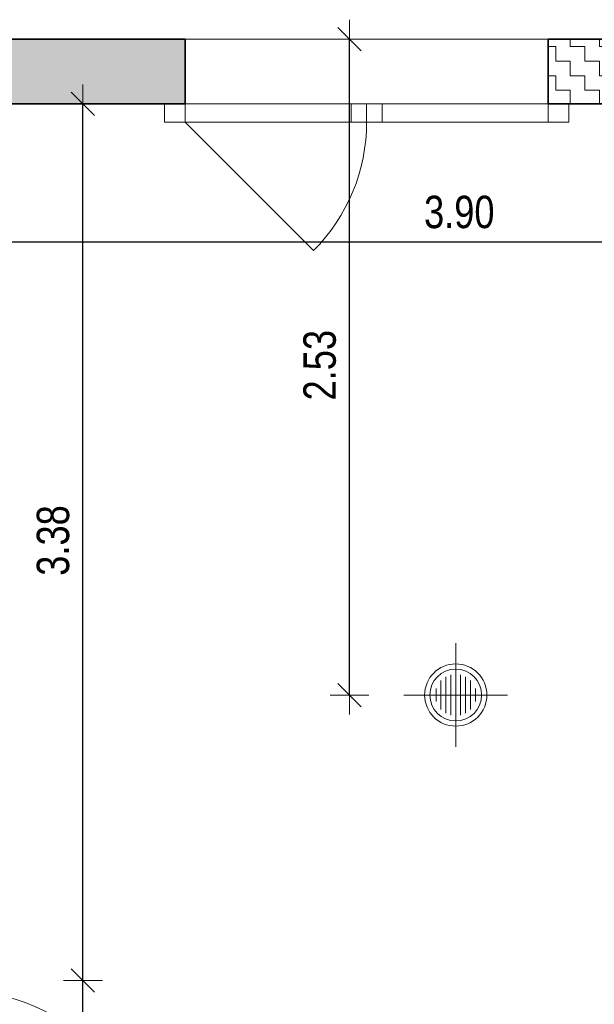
# Model space of a CAD drawing. Header units: metres. Extents: x -75 to 65, y -68 to 92.
# Tile 25 of 32: x 15.31 to 17.53, y 7.33 to 11.13. Entities that reach past the tile are written whole.
import ezdxf

# ---------------------------------------------------------------- set-up
doc = ezdxf.new("R2010")
doc.units = ezdxf.units.M
doc.header["$PDMODE"] = 65
doc.linetypes.add('AUSGEZOGEN', pattern=[0])
doc.linetypes.add('STRICHLINIE_S4', pattern=[0.275, 0.175, -0.05, 0, -0.05])
for name, color, linetype in [('XR$1$010 Aussenwände', 7, 'AUSGEZOGEN'), ('XR$1$010 Aussenwände Bauteilschraffuren', 7, 'AUSGEZOGEN'), ('XR$1$010 Fenster', 7, 'AUSGEZOGEN'), ('XR$1$010 Türen', 7, 'AUSGEZOGEN'), ('XR$1$035 Decken', 7, 'AUSGEZOGEN'), ('XR$1$060 Möbel Einbau', 7, 'AUSGEZOGEN'), ('XR$1$080 Raumdefinitionen Kontur', 7, 'AUSGEZOGEN')]:
    doc.layers.add(name, color=color, linetype=linetype)
doc.layers.add('XR$2$STANDARD_1', color=7, linetype='AUSGEZOGEN', lineweight=25)
doc.styles.add('ARIAL', font='ARIAL.TTF')
doc.dimstyles.new('DIMSTYLE_3', dxfattribs={"dimtxt": 0.125, "dimasz": 0.15, "dimexe": 0, "dimexo": 0, "dimgap": 0.0625, "dimtad": 2, "dimrnd": 0.005, "dimzin": 4, "dimdsep": 46, "dimtxsty": 'ARIAL', "dimblk1": 'ALL_ML_STRICH', "dimblk2": 'ALL_ML_STRICH', "dimsah": 1, "dimcen": 0, "dimclrd": 7, "dimclre": 7, "dimclrt": 7, "dimadec": 0, "dimazin": 0, "dimtfac": 1, "dimtdec": 0, "dimtix": 1, "dimtmove": 2, "dimatfit": 3, "dimfxl": 0, "dimtzin": 0, "dimlwd": 0, "dimlwe": 18, "dimarcsym": 0})
doc.dimstyles.new('DIMSTYLE_6', dxfattribs={"dimtxt": 0.125, "dimasz": 0.15, "dimexe": 0, "dimexo": 0, "dimgap": 0.0625, "dimtad": 2, "dimdec": 1, "dimlfac": 100, "dimrnd": 0.5, "dimzin": 4, "dimdsep": 46, "dimtxsty": 'ARIAL', "dimblk1": 'ALL_ML_STRICH', "dimblk2": 'ALL_ML_STRICH', "dimsah": 1, "dimcen": 0, "dimclrd": 7, "dimclre": 7, "dimclrt": 7, "dimadec": 0, "dimazin": 0, "dimtfac": 1, "dimtdec": 0, "dimtix": 1, "dimtmove": 2, "dimatfit": 3, "dimfxl": 0, "dimtzin": 0, "dimlwd": 0, "dimlwe": 18, "dimarcsym": 0})
doc.dimstyles.new('DIMSTYLE_7', dxfattribs={"dimtxt": 0.125, "dimasz": 0.15, "dimexe": 0, "dimexo": 0, "dimgap": 0.0625, "dimtad": 2, "dimdec": 1, "dimlfac": 100, "dimrnd": 0.5, "dimzin": 4, "dimdsep": 46, "dimtxsty": 'ARIAL', "dimblk1": 'ALL_ML_STRICH', "dimblk2": 'ALL_ML_STRICH', "dimsah": 1, "dimcen": 0, "dimclrd": 7, "dimclre": 7, "dimclrt": 7, "dimadec": 0, "dimazin": 0, "dimtfac": 1, "dimtdec": 0, "dimtix": 1, "dimtmove": 2, "dimatfit": 3, "dimfxl": 0, "dimtvp": 1.2, "dimtzin": 0, "dimlwd": 0, "dimlwe": 18, "dimarcsym": 0})
pattern_1 = [(0, (0.1125, 0.1125), (0.05625, 0.05625), [0.05625, -0.05625]), (90, (0.1125, 0.1125), (-0.05625, 0.05625), [0.05625, -0.05625])]

# ---------------------------------------------------------------- blocks, each defined once
blk = doc.blocks.new('ALL_ML_STRICH')
at = {"color": 0, "linetype": 'ByBlock', "lineweight": -2}
for p, q in [((-0.3, -0.3), (0.3, 0.3)), ((0, -0.5), (0, 0.5)), ((-1, 0), (0.5, 0))]:
    blk.add_line(p, q, dxfattribs=at)
blk = doc.blocks.new('*D76')
at = {"layer": 'DEFPOINTS', "color": 7, "linetype": 'AUSGEZOGEN', "lineweight": 18, "transparency": 33554687}
for p in [(16.5858, 11.0535), (16.4766, 8.5248), (16.5858, 8.5248)]:
    blk.add_point(p, dxfattribs=at)
at = {"layer": 'XR$2$STANDARD_1', "color": 7, "linetype": 'AUSGEZOGEN', "lineweight": -2, "transparency": 33554687}
for p, q in [((16.5858, 11.0535), (16.5858, 11.0535)), ((16.5858, 8.5248), (16.5858, 11.0535)), ((16.5858, 8.5248), (16.5858, 8.5248))]:
    blk.add_line(p, q, dxfattribs=at)
at = {"layer": 'XR$2$STANDARD_1', "color": 7, "linetype": 'AUSGEZOGEN', "lineweight": 18, "transparency": 33554687, "xscale": 0.15, "yscale": 0.15, "zscale": 0.15}
for p, rotation in [((16.5858, 11.0535), 90), ((16.5858, 8.5248), 270)]:
    blk.add_blockref('ALL_ML_STRICH', p, dxfattribs=dict(at, rotation=rotation))
at = {"layer": 'XR$2$STANDARD_1', "color": 7, "linetype": 'AUSGEZOGEN', "lineweight": 18, "transparency": 33554687, "insert": (16.4711, 9.7964), "char_height": 0.125, "width": 0.4, "attachment_point": 5, "rotation": 90, "style": 'ARIAL'}
blk.add_mtext('\\W0.80;\\A1;{\\A1;{2.53\\H0.082500;\\S^ ;}}', dxfattribs=at)
blk = doc.blocks.new('*D95')
at = {"layer": 'DEFPOINTS', "color": 7, "linetype": 'AUSGEZOGEN', "lineweight": 18, "transparency": 33554687}
for p in [(15.7239, 7.4235), (15.5571, 6.5335), (15.7158, 6.5335)]:
    blk.add_point(p, dxfattribs=at)
at = {"layer": 'XR$2$STANDARD_1', "color": 7, "linetype": 'AUSGEZOGEN', "lineweight": -2, "transparency": 33554687}
for p, q in [((15.5571, 7.4235), (15.5571, 7.4235)), ((15.5571, 6.5335), (15.5571, 7.4235)), ((15.5571, 6.5335), (15.5571, 6.5335))]:
    blk.add_line(p, q, dxfattribs=at)
at = {"layer": 'XR$2$STANDARD_1', "color": 7, "linetype": 'AUSGEZOGEN', "lineweight": 18, "transparency": 33554687, "xscale": 0.15, "yscale": 0.15, "zscale": 0.15}
for p, rotation in [((15.5571, 7.4235), 90), ((15.5571, 6.5335), 270)]:
    blk.add_blockref('ALL_ML_STRICH', p, dxfattribs=dict(at, rotation=rotation))
at = {"layer": 'XR$2$STANDARD_1', "color": 7, "linetype": 'AUSGEZOGEN', "lineweight": 18, "transparency": 33554687, "insert": (15.6119, 6.8458), "char_height": 0.125, "width": 0.00625, "attachment_point": 1, "rotation": 90, "line_spacing_factor": 0.60241, "style": 'ARIAL'}
blk.add_mtext('\\W0.80;2.06', dxfattribs=at)
at = {"layer": 'XR$2$STANDARD_1', "color": 7, "linetype": 'AUSGEZOGEN', "lineweight": 18, "transparency": 33554687, "insert": (15.4425, 6.9739), "char_height": 0.125, "width": 0.4, "attachment_point": 5, "rotation": 90, "style": 'ARIAL'}
blk.add_mtext('\\W0.80;\\A1;{\\A1;{89\\H0.082500;\\S^ ;}}', dxfattribs=at)
blk = doc.blocks.new('*D96')
at = {"layer": 'DEFPOINTS', "color": 7, "linetype": 'AUSGEZOGEN', "lineweight": 18, "transparency": 33554687}
for p in [(15.5747, 10.8035), (15.5571, 7.4235), (15.7239, 7.4235)]:
    blk.add_point(p, dxfattribs=at)
at = {"layer": 'XR$2$STANDARD_1', "color": 7, "linetype": 'AUSGEZOGEN', "lineweight": -2, "transparency": 33554687}
for p, q in [((15.5571, 10.8035), (15.5571, 10.8035)), ((15.5571, 7.4235), (15.5571, 10.8035)), ((15.5571, 7.4235), (15.5571, 7.4235))]:
    blk.add_line(p, q, dxfattribs=at)
at = {"layer": 'XR$2$STANDARD_1', "color": 7, "linetype": 'AUSGEZOGEN', "lineweight": 18, "transparency": 33554687, "xscale": 0.15, "yscale": 0.15, "zscale": 0.15}
for p, rotation in [((15.5571, 10.8035), 90), ((15.5571, 7.4235), 270)]:
    blk.add_blockref('ALL_ML_STRICH', p, dxfattribs=dict(at, rotation=rotation))
at = {"layer": 'XR$2$STANDARD_1', "color": 7, "linetype": 'AUSGEZOGEN', "lineweight": 18, "transparency": 33554687, "insert": (15.4424, 9.1206), "char_height": 0.125, "width": 0.4, "attachment_point": 5, "rotation": 90, "style": 'ARIAL'}
blk.add_mtext('\\W0.80;\\A1;{\\A1;{3.38\\H0.082500;\\S^ ;}}', dxfattribs=at)
blk = doc.blocks.new('*D113')
at = {"layer": 'DEFPOINTS', "color": 7, "linetype": 'AUSGEZOGEN', "lineweight": 18, "transparency": 33554687}
for p in [(14.8518, 10.28), (14.8518, 10.2717), (15.0518, 10.28)]:
    blk.add_point(p, dxfattribs=at)
at = {"layer": 'XR$2$STANDARD_1', "color": 7, "linetype": 'AUSGEZOGEN', "lineweight": -2, "transparency": 33554687}
for p, q in [((14.8518, 10.2717), (14.8518, 10.2717)), ((14.8518, 10.2717), (15.0518, 10.2717)), ((15.0518, 10.2717), (15.0518, 10.2717))]:
    blk.add_line(p, q, dxfattribs=at)
at = {"layer": 'XR$2$STANDARD_1', "color": 7, "linetype": 'AUSGEZOGEN', "lineweight": 18, "transparency": 33554687, "xscale": 0.15, "yscale": 0.15, "zscale": 0.15, "rotation": 180}
blk.add_blockref('ALL_ML_STRICH', (14.8518, 10.2717), dxfattribs=at)
at = {"layer": 'XR$2$STANDARD_1', "color": 7, "linetype": 'AUSGEZOGEN', "lineweight": 18, "transparency": 33554687, "xscale": 0.15, "yscale": 0.15, "zscale": 0.15}
blk.add_blockref('ALL_ML_STRICH', (15.0518, 10.2717), dxfattribs=at)
at = {"layer": 'XR$2$STANDARD_1', "color": 7, "linetype": 'AUSGEZOGEN', "lineweight": 18, "transparency": 33554687, "insert": (15.1668, 10.3863), "char_height": 0.125, "width": 0.4, "attachment_point": 5, "style": 'ARIAL'}
blk.add_mtext('\\W0.80;\\A1;{\\A1;{20\\H0.082500;\\S^ ;}}', dxfattribs=at)
blk = doc.blocks.new('*D114')
at = {"layer": 'DEFPOINTS', "color": 7, "linetype": 'AUSGEZOGEN', "lineweight": 18, "transparency": 33554687}
for p in [(15.0518, 10.28), (15.0518, 10.2717), (18.9518, 9.9746)]:
    blk.add_point(p, dxfattribs=at)
at = {"layer": 'XR$2$STANDARD_1', "color": 7, "linetype": 'AUSGEZOGEN', "lineweight": -2, "transparency": 33554687}
for p, q in [((15.0518, 10.2717), (15.0518, 10.2717)), ((15.0518, 10.2717), (18.9518, 10.2717)), ((18.9518, 10.2717), (18.9518, 10.2717))]:
    blk.add_line(p, q, dxfattribs=at)
at = {"layer": 'XR$2$STANDARD_1', "color": 7, "linetype": 'AUSGEZOGEN', "lineweight": 18, "transparency": 33554687, "xscale": 0.15, "yscale": 0.15, "zscale": 0.15, "rotation": 180}
blk.add_blockref('ALL_ML_STRICH', (15.0518, 10.2717), dxfattribs=at)
at = {"layer": 'XR$2$STANDARD_1', "color": 7, "linetype": 'AUSGEZOGEN', "lineweight": 18, "transparency": 33554687, "xscale": 0.15, "yscale": 0.15, "zscale": 0.15}
blk.add_blockref('ALL_ML_STRICH', (18.9518, 10.2717), dxfattribs=at)
at = {"layer": 'XR$2$STANDARD_1', "color": 7, "linetype": 'AUSGEZOGEN', "lineweight": 18, "transparency": 33554687, "insert": (17.0092, 10.3864), "char_height": 0.125, "width": 0.4, "attachment_point": 5, "style": 'ARIAL'}
blk.add_mtext('\\W0.80;\\A1;{\\A1;{3.90\\H0.082500;\\S^ ;}}', dxfattribs=at)
blk = doc.blocks.new('*D180')
at = {"layer": 'DEFPOINTS', "color": 7, "linetype": 'STRICHLINIE_S4', "lineweight": 18, "transparency": 33554687}
for p in [(14.8518, 9.369), (15.0518, 9.3569), (14.8518, 9.334)]:
    blk.add_point(p, dxfattribs=at)
at = {"layer": 'XR$2$STANDARD_1', "color": 7, "linetype": 'AUSGEZOGEN', "lineweight": -2, "transparency": 33554687}
for p, q in [((14.8518, 9.334), (14.8518, 9.334)), ((15.0518, 9.334), (15.0518, 9.334))]:
    blk.add_line(p, q, dxfattribs=at)
at = {"layer": 'XR$2$STANDARD_1', "color": 7, "linetype": 'STRICHLINIE_S4', "lineweight": -2, "transparency": 33554687}
blk.add_line((14.8518, 9.334), (15.0518, 9.334), dxfattribs=at)
at = {"layer": 'XR$2$STANDARD_1', "color": 7, "linetype": 'STRICHLINIE_S4', "lineweight": 18, "transparency": 33554687, "xscale": 0.15, "yscale": 0.15, "zscale": 0.15, "rotation": 180}
blk.add_blockref('ALL_ML_STRICH', (14.8518, 9.334), dxfattribs=at)
at = {"layer": 'XR$2$STANDARD_1', "color": 7, "linetype": 'STRICHLINIE_S4', "lineweight": 18, "transparency": 33554687, "xscale": 0.15, "yscale": 0.15, "zscale": 0.15}
blk.add_blockref('ALL_ML_STRICH', (15.0518, 9.334), dxfattribs=at)
at = {"layer": 'XR$2$STANDARD_1', "color": 7, "linetype": 'STRICHLINIE_S4', "lineweight": 18, "transparency": 33554687, "insert": (15.1668, 9.4486), "char_height": 0.125, "width": 0.4, "attachment_point": 5, "style": 'ARIAL'}
blk.add_mtext('\\W0.80;\\A1;{\\A1;{20\\H0.082500;\\S^ ;}}', dxfattribs=at)

msp = doc.modelspace()

# ---------------------------------------------------------------- hatches: boundary and pattern name
at = {"layer": 'XR$1$010 Aussenwände Bauteilschraffuren', "linetype": 'AUSGEZOGEN', "lineweight": 13, "transparency": 33554687}
h = msp.add_hatch(dxfattribs=at)
h.set_pattern_fill('MUSTER', scale=0.05625, style=0, pattern_type=2)
h.set_pattern_definition(pattern_1)
h.paths.add_polyline_path([(10.0518, 10.8257), (10.0713, 10.8035), (14.8323, 10.8035), (14.8518, 10.8257), (14.8518, 7.4235), (15.0518, 7.4235), (15.0518, 10.8035), (15.9518, 10.8035), (15.9518, 11.0535), (15.0518, 11.0535), (15.0518, 11.0535), (1.9918, 11.0535), (1.9918, 7.2135), (2.2418, 7.2135), (2.2418, 10.8035), (9.8518, 10.8035), (9.8518, 6.0735), (11.7518, 6.0735), (11.7518, 6.2735), (10.0518, 6.2735)], flags=0)
h = msp.add_hatch(dxfattribs=at)
h.set_pattern_fill('MUSTER', scale=0.05625, style=0, pattern_type=2)
h.set_pattern_definition(pattern_1)
h.paths.add_polyline_path([(17.3518, 11.0535), (17.3518, 10.8035), (22.6918, 10.8035), (22.6918, 11.0535)], flags=0)

# ---------------------------------------------------------------- linework, layer by layer
at = {"layer": 'XR$1$010 Aussenwände', "color": 7, "linetype": 'AUSGEZOGEN', "lineweight": 35, "transparency": 33554687}
for p, q in [((15.9518, 11.0535), (15.0518, 11.0535)), ((15.9518, 11.0535), (15.9518, 10.8035)), ((17.3518, 11.0535), (17.3518, 10.8035)), ((22.9418, 11.0535), (17.3518, 11.0535)), ((15.0518, 10.8035), (15.9518, 10.8035)), ((15.9518, 10.8035), (15.8718, 10.8035)), ((17.3518, 10.8035), (17.4318, 10.8035)), ((17.3518, 10.8035), (22.6918, 10.8035))]:
    msp.add_line(p, q, dxfattribs=at)
at = {"layer": 'XR$1$010 Fenster', "color": 7, "linetype": 'AUSGEZOGEN', "lineweight": 13, "transparency": 33554687}
for p, q in [((15.9518, 11.0535), (17.3518, 11.0535)), ((15.9518, 11.0535), (15.9518, 10.8035)), ((17.3518, 11.0535), (17.3518, 10.8035)), ((15.9518, 10.8035), (15.8718, 10.8035)), ((15.8718, 10.8035), (15.8718, 10.7335)), ((15.9518, 10.8035), (15.8718, 10.8035)), ((15.9518, 10.8035), (15.8718, 10.8035)), ((15.9518, 10.7335), (15.9518, 10.8035)), ((16.5918, 10.8035), (15.9518, 10.8035)), ((16.5918, 10.8035), (16.5918, 10.7335)), ((16.6518, 10.8035), (16.5918, 10.8035)), ((16.6518, 10.7335), (16.6518, 10.8035)), ((16.6518, 10.8035), (16.6518, 10.7335)), ((16.7118, 10.8035), (16.6518, 10.8035)), ((17.3518, 10.8035), (16.7118, 10.8035)), ((16.7118, 10.7335), (16.7118, 10.8035)), ((17.4318, 10.8035), (17.3518, 10.8035)), ((17.3518, 10.8035), (17.3518, 10.7335)), ((17.3518, 10.8035), (17.4318, 10.8035)), ((17.3518, 10.8035), (17.4318, 10.8035)), ((17.4318, 10.7335), (17.4318, 10.8035)), ((15.8718, 10.7335), (15.9518, 10.7335)), ((15.9518, 10.7335), (16.5918, 10.7335)), ((15.9518, 10.7335), (16.4467, 10.2385)), ((16.5918, 10.7335), (16.6518, 10.7335)), ((16.6518, 10.7335), (16.7118, 10.7335)), ((16.7118, 10.7335), (17.3518, 10.7335)), ((17.3518, 10.7335), (17.4318, 10.7335))]:
    msp.add_line(p, q, dxfattribs=at)
msp.add_arc((15.9518, 10.7335), 0.7, 315, 0, dxfattribs=at)
at = {"layer": 'XR$1$010 Türen', "color": 7, "linetype": 'AUSGEZOGEN', "lineweight": 13, "transparency": 33554687}
msp.add_arc((15.0518, 6.5685), 0.82, 0, 90, dxfattribs=at)
at = {"layer": 'XR$1$035 Decken', "color": 7, "linetype": 'AUSGEZOGEN', "lineweight": 18, "transparency": 33554687}
msp.add_line((22.9418, 11.0535), (1.9918, 11.0535), dxfattribs=at)
at = {"layer": 'XR$1$060 Möbel Einbau', "color": 14, "linetype": 'AUSGEZOGEN', "lineweight": 13, "transparency": 33554687}
for p, q in [((16.9955, 8.5248), (16.9955, 8.7248)), ((16.9385, 8.5809), (16.9385, 8.4686)), ((16.9575, 8.5952), (16.9575, 8.4544)), ((16.9765, 8.6025), (16.9765, 8.447)), ((16.9955, 8.6048), (16.9955, 8.4448)), ((17.0145, 8.6025), (17.0145, 8.447)), ((17.0335, 8.5952), (17.0335, 8.4544)), ((17.0525, 8.5809), (17.0525, 8.4686)), ((16.9195, 8.5497), (16.9195, 8.4998)), ((17.0715, 8.5497), (17.0715, 8.4998)), ((16.9955, 8.5248), (16.7955, 8.5248)), ((16.9955, 8.5248), (17.1955, 8.5248)), ((16.9955, 8.5248), (16.9955, 8.3248))]:
    msp.add_line(p, q, dxfattribs=at)
for radius in [0.12, 0.1]:
    msp.add_circle((16.9955, 8.5248), radius, dxfattribs=at)
at = {"layer": 'XR$1$080 Raumdefinitionen Kontur', "color": 51, "linetype": 'AUSGEZOGEN', "lineweight": 13, "transparency": 33554687}
msp.add_line((18.9518, 10.8035), (15.0518, 10.8035), dxfattribs=at)

# ---------------------------------------------------------------- dimensions: what is measured, and where the dimension line sits
at = {"layer": 'XR$2$STANDARD_1', "color": 7, "linetype": 'AUSGEZOGEN', "lineweight": 18, "transparency": 33554687}
for base, p1, p2, picture, middle in [((16.5858, 11.0535), (16.5858, 8.5248), (16.5858, 11.0535), '*D76', (16.4711, 9.7964)), ((15.5571, 10.8035), (15.5571, 7.4235), (15.5571, 10.8035), '*D96', (15.4424, 9.1206))]:
    dim = msp.add_linear_dim(base=base, p1=p1, p2=p2, angle=90, dimstyle='DIMSTYLE_3', override={"dimpost": '<>', "dimclrd": 7, "dimclre": 7, "dimclrt": 7, "dimlwd": 0, "dimlwe": 18}, dxfattribs=at)
    dim.commit()
    dim.dimension.update_dxf_attribs({"geometry": picture, "text_midpoint": middle, "dimtype": 160})
for base, p1, p2, dimstyle, picture, middle in [((15.0518, 10.2717), (14.8518, 10.2717), (15.0518, 10.2717), 'DIMSTYLE_7', '*D113', (15.1668, 10.3863)), ((18.9518, 10.2717), (15.0518, 10.2717), (18.9518, 10.2717), 'DIMSTYLE_3', '*D114', (17.0092, 10.3864))]:
    dim = msp.add_linear_dim(base=base, p1=p1, p2=p2, dimstyle=dimstyle, override={"dimpost": '<>', "dimclrd": 7, "dimclre": 7, "dimclrt": 7, "dimlwd": 0, "dimlwe": 18}, dxfattribs=at)
    dim.commit()
    dim.dimension.update_dxf_attribs({"geometry": picture, "text_midpoint": middle, "dimtype": 160})
at = {"layer": 'XR$2$STANDARD_1', "color": 7, "linetype": 'STRICHLINIE_S4', "lineweight": 18, "transparency": 33554687}
dim = msp.add_linear_dim(base=(15.0518, 9.334), p1=(14.8518, 9.334), p2=(15.0518, 9.334), dimstyle='DIMSTYLE_7', override={"dimpost": '<>', "dimclrd": 7, "dimclre": 7, "dimclrt": 7, "dimlwd": 0, "dimlwe": 18}, dxfattribs=at)
dim.commit()
dim.dimension.update_dxf_attribs({"geometry": '*D180', "text_midpoint": (15.1668, 9.4486), "dimtype": 160})
at = {"layer": 'XR$2$STANDARD_1', "color": 7, "linetype": 'AUSGEZOGEN', "lineweight": 18, "transparency": 33554687}
dim = msp.add_linear_dim(base=(15.5571, 7.4235), p1=(15.5571, 6.5335), p2=(15.5571, 7.4235), angle=90, text='<>\\X\\W0.80;2.06', dimstyle='DIMSTYLE_6', override={"dimpost": '<>', "dimclrd": 7, "dimclre": 7, "dimclrt": 7, "dimlwd": 0, "dimlwe": 18}, dxfattribs=at)
dim.commit()
dim.dimension.update_dxf_attribs({"geometry": '*D95', "text_midpoint": (15.4425, 6.9739), "dimtype": 160})

doc.saveas('drawing.dxf')
